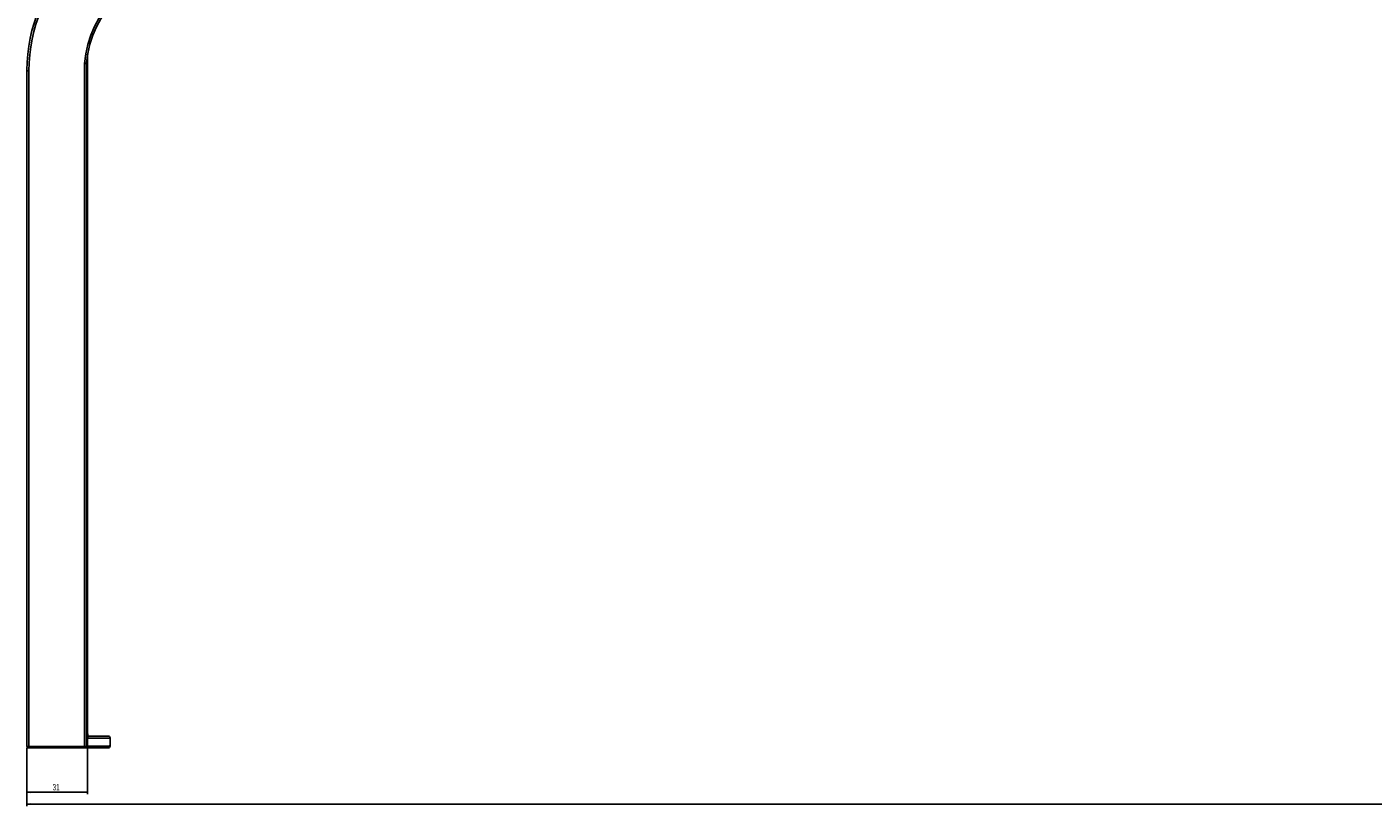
# Model space of a CAD drawing. Header units: millimetres. Extents: x 60 to 2975, y 116 to 1565.
# Tile 6 of 36: x 60 to 740, y 779 to 1172. Entities that reach past the tile are written whole.
import ezdxf

# ---------------------------------------------------------------- set-up
doc = ezdxf.new("R2010")
doc.units = ezdxf.units.MM
doc.layers.add('FORMAT', color=7, linetype='Continuous')
doc.styles.add('SLDTEXTSTYLE0', font='TXT', dxfattribs={"width": 0.605})
doc.dimstyles.new('SLDDIMSTYLE0', dxfattribs={"dimtxt": 3.081982, "dimasz": 2, "dimexe": 0, "dimexo": 0.0625, "dimgap": 0.770496, "dimtad": 1, "dimdec": 0, "dimrnd": 1e-09, "dimzin": 12, "dimdsep": 46, "dimtxsty": 'SLDTEXTSTYLE0', "dimsah": 1, "dimcen": 0.09, "dimadec": 0, "dimazin": 3, "dimtfac": 1, "dimtofl": 0, "dimtmove": 0, "dimatfit": 3, "dimfxl": 0, "dimfrac": 2, "dimtolj": 1, "dimtzin": 12, "dimarcsym": 0})
doc.dimstyles.new('SLDDIMSTYLE1', dxfattribs={"dimtxt": 3.081982, "dimasz": 2, "dimexe": 0, "dimexo": 0.0625, "dimgap": 0.770496, "dimtad": 1, "dimrnd": 1e-09, "dimzin": 12, "dimdsep": 46, "dimtxsty": 'SLDTEXTSTYLE0', "dimsah": 1, "dimcen": 0.09, "dimadec": 0, "dimazin": 3, "dimtfac": 1, "dimtofl": 0, "dimtmove": 0, "dimatfit": 3, "dimfxl": 0, "dimfrac": 2, "dimtolj": 1, "dimtzin": 12, "dimarcsym": 0})

# ---------------------------------------------------------------- blocks, each defined once
blk = doc.blocks.new('_D_1')
at = {"layer": 'FORMAT'}
for p, q in [((60.07, 808.4), (60.07, 779.08)), ((2080.07, 808.4), (2080.07, 779.08)), ((60.07, 780.07), (2080.07, 780.07))]:
    blk.add_line(p, q, dxfattribs=at)
for points in [[(60.07, 780.07), (62.07, 779.57), (62.07, 780.57)], [(2080.07, 780.07), (2078.07, 780.57), (2078.07, 779.57)]]:
    blk.add_solid(points, dxfattribs=at)
at = {"layer": 'FORMAT', "insert": (1065.37, 784.17), "char_height": 3.175, "attachment_point": 1, "style": 'SLDTEXTSTYLE0'}
blk.add_mtext('2020', dxfattribs=at)
blk = doc.blocks.new('_D_3')
at = {"layer": 'FORMAT'}
for p, q in [((90.73, 813.85), (90.73, 785.08)), ((60.07, 808.4), (60.07, 785.08)), ((60.07, 786.07), (90.73, 786.07))]:
    blk.add_line(p, q, dxfattribs=at)
for points in [[(60.07, 786.07), (62.07, 785.57), (62.07, 786.57)], [(90.73, 786.07), (88.73, 786.57), (88.73, 785.57)]]:
    blk.add_solid(points, dxfattribs=at)
at = {"layer": 'FORMAT', "insert": (73.05, 790.17), "char_height": 3.175, "attachment_point": 1, "style": 'SLDTEXTSTYLE0'}
blk.add_mtext('31', dxfattribs=at)

msp = doc.modelspace()

# ---------------------------------------------------------------- linework, layer by layer
at = {"color": 7, "linetype": 'Continuous', "lineweight": 25}
for p, q in [((90.731, 814.842), (90.731, 1158.502)), ((90.74, 814.876), (90.74, 1158.555)), ((60.07, 809.394), (60.07, 1150.394)), ((61.07, 1150.135), (61.07, 809.135)), ((89.198, 809.135), (89.198, 1153.748)), ((90.188, 1153.939), (90.188, 809.359)), ((61.07, 809.135), (89.198, 809.135)), ((61.07, 809.135), (61.07, 808.394)), ((89.198, 808.394), (89.198, 809.135)), ((90.74, 814.876), (90.731, 814.842)), ((102.07, 809.394), (102.07, 813.394)), ((89.198, 808.394), (61.07, 808.394))]:
    msp.add_line(p, q, dxfattribs=at)
at = {"color": 7, "linetype": 'Continuous', "lineweight": 25, "flags": 128}
msp.add_lwpolyline([(90.747, 814.447), (90.875, 814.413), (91.07, 814.394)], dxfattribs=at)
at = {"color": 7, "linetype": 'Continuous', "lineweight": 25}
for centre, radius, start, end in [((140.07, 1150.394), 80, 90, 180), ((140.07, 1150.135), 79, 90, 180), ((140.07, 1150.135), 51, 90, 175.937495), ((140.07, 1150.394), 50, 90, 175.790213), ((60.836, 1151.295), 1.183, 229.602635, 281.375509), ((60.836, 810.295), 1.183, 229.604997, 281.37466), ((61.07, 809.394), 1, 180, 270), ((89.389, 810.594), 1.472, 262.533881, 302.907226), ((89.194, 809.389), 0.995, 270.238473, 358.24547), ((101.07, 813.394), 1, 0.023303, 89.999955), ((101.07, 809.394), 1, 270, 0.764762)]:
    msp.add_arc(centre, radius, start, end, dxfattribs=at)
at = {"color": 8, "linetype": 'Continuous', "lineweight": 25}
msp.add_arc((89.922, 813.394), 1.008, 358.066778, 27.600325, dxfattribs=at)
at = {"color": 7, "linetype": 'Continuous', "lineweight": 25}
for points, knots in [([(89.198, 1153.748), (89.206, 1153.748), (89.234, 1153.747), (89.374, 1153.744), (89.616, 1153.752), (89.898, 1153.793), (90.11, 1153.856), (90.162, 1153.911), (90.188, 1153.939)], [0, 0, 0, 0, 0.0169097, 0.0597672, 0.2949715, 0.5300327, 0.7650302, 1, 1, 1, 1]), ([(90.205, 1154.064), (90.203, 1154.046), (90.2, 1154.011), (90.196, 1153.969), (90.191, 1153.946), (90.189, 1153.941), (90.188, 1153.939)], [0, 0, 0, 0, 0.3525468, 0.7076852, 0.8814352, 1, 1, 1, 1]), ([(90.821, 814.444), (90.806, 814.582), (90.772, 814.898), (90.744, 815.43), (90.743, 815.77), (90.743, 815.905)], [0, 0, 0, 0, 0.315553, 0.7265721, 1, 1, 1, 1]), ([(90.731, 814.842), (90.734, 814.658), (90.738, 814.26), (90.779, 813.774), (90.845, 813.426), (90.901, 813.382), (90.929, 813.36)], [0, 0, 0, 0, 0.2226536, 0.4807028, 0.7403512, 1, 1, 1, 1]), ([(90.808, 813.817), (90.807, 813.818), (90.806, 813.822), (90.788, 813.917), (90.764, 814.132), (90.743, 814.466), (90.743, 814.754), (90.743, 814.883)], [0, 0, 0, 0, 0.0865321, 0.2387974, 0.467092, 0.7622097, 1, 1, 1, 1]), ([(90.752, 814.394), (92.173, 814.394), (95.3, 814.394), (98.458, 814.394), (100.664, 814.394), (100.934, 814.394), (101.07, 814.394)], [0, 0, 0, 0, 0.216691, 0.4770875, 0.7385438, 1, 1, 1, 1]), ([(101.05, 808.394), (100.972, 808.394), (100.813, 808.394), (99.365, 808.394), (96.99, 808.394), (93.701, 808.394), (90.699, 808.394), (89.198, 808.394)], [0, 0, 0, 0, 0.1929537, 0.3947331, 0.5965482, 0.7983275, 1, 1, 1, 1])]:
    msp.add_open_spline(points, degree=3, knots=knots, dxfattribs=at)
at = {"color": 8, "linetype": 'Continuous', "lineweight": 25}
for points, knots in [([(90.188, 809.359), (90.276, 809.359), (90.712, 809.359), (92.489, 809.362), (95.194, 809.367), (98.05, 809.373), (100.177, 809.379), (101.504, 809.386), (102.103, 809.39), (102.011, 809.393), (101.989, 809.394)], [0, 0, 0, 0, 0.0110756, 0.0553783, 0.2326001, 0.4098704, 0.5871406, 0.7647993, 0.942458, 1, 1, 1, 1]), ([(102.065, 813.394), (102.067, 813.394), (102.096, 813.393), (102.001, 813.392), (101.828, 813.387), (100.573, 813.381), (98.059, 813.373), (94.831, 813.366), (92.23, 813.362), (90.929, 813.36)], [0, 0, 0, 0, 0.0015333, 0.0314251, 0.1509957, 0.3901579, 0.6295432, 0.8147198, 1, 1, 1, 1])]:
    msp.add_open_spline(points, degree=3, knots=knots, dxfattribs=at)

# ---------------------------------------------------------------- dimensions: what is measured, and where the dimension line sits
at = {"layer": 'FORMAT'}
dim = msp.add_linear_dim(base=(90.731, 786.073), p1=(60.07, 809.394), p2=(90.731, 814.842), dimstyle='SLDDIMSTYLE0', dxfattribs=at)
dim.commit()
dim.dimension.update_dxf_attribs({"geometry": '_D_3', "text_midpoint": (75.4, 786.073), "dimtype": 160})
dim = msp.add_linear_dim(base=(2080.07, 780.073), p1=(60.07, 809.394), p2=(2080.07, 809.394), angle=0, dimstyle='SLDDIMSTYLE1', dxfattribs=at)
dim.commit()
dim.dimension.update_dxf_attribs({"geometry": '_D_1', "text_midpoint": (1070.07, 780.073), "dimtype": 160})

doc.saveas('drawing.dxf')
